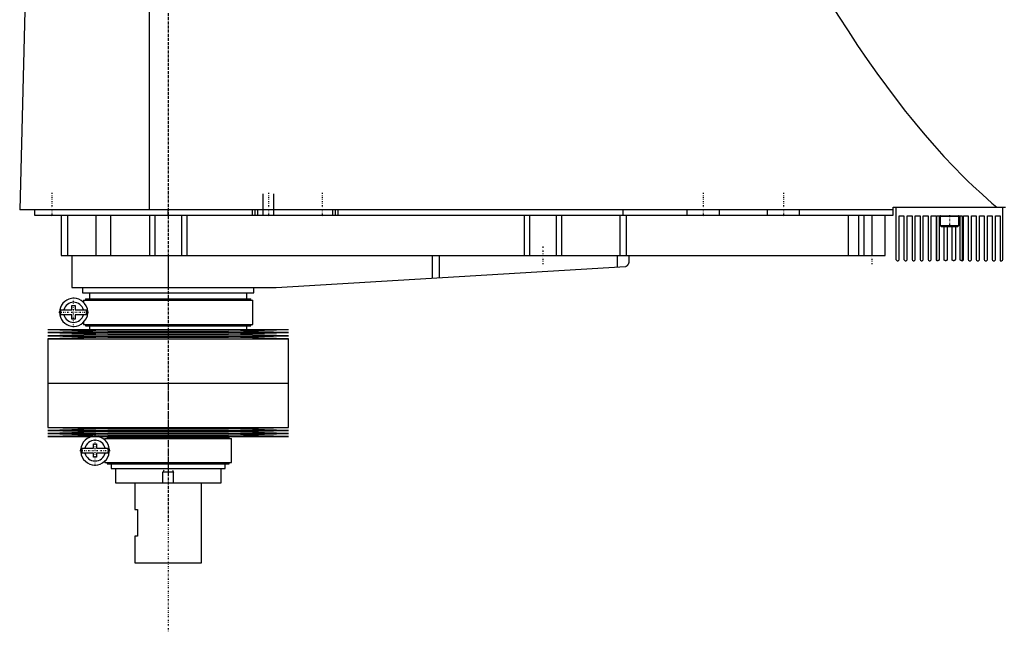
# Model space of a CAD drawing. Extents: x -706 to 186, y -123 to 447.
# Tile 1 of 3: x -706 to -337, y -123 to 106. Entities that reach past the tile are written whole.
import ezdxf

# ---------------------------------------------------------------- set-up
doc = ezdxf.new("R2010")
doc.units = 0
doc.linetypes.add('CENTER', pattern=[1.5, 0.45, -0.5, 0.05, -0.5])
for name, color, linetype in [('AM_0', 7, 'CONTINUOUS'), ('AM_10', 7, 'CONTINUOUS'), ('AM_7', 7, 'CENTER')]:
    doc.layers.add(name, color=color, linetype=linetype)

msp = doc.modelspace()

# ---------------------------------------------------------------- linework, layer by layer
at = {"layer": 'AM_0', "color": 7, "linetype": 'CONTINUOUS'}
for p, q in [((-703.45, 115.63), (-705.5, 34.5)), ((-657.01, 34.5), (-657.01, 116.6)), ((-379, 34.5), (-705.5, 34.5)), ((-700, 34.5), (-700, 32.5)), ((-650, 32.5), (-650, 34.5)), ((-618.5, 32.5), (-618.5, 34.5)), ((-617.5, 32.5), (-617.5, 34.5)), ((-616.5, 32.5), (-616.5, 34.5)), ((-588.5, 32.5), (-588.5, 34.5)), ((-587.5, 32.5), (-587.5, 34.5)), ((-586.5, 32.5), (-586.5, 34.5)), ((-480, 32.5), (-480, 34.5)), ((-456, 32.5), (-456, 34.5)), ((-444, 32.5), (-444, 34.5)), ((-426, 32.5), (-426, 34.5)), ((-414, 32.5), (-414, 34.5)), ((-379, 32.5), (-379, 35.5)), ((-379, 35.5), (-337, 35.5)), ((-378, 35.5), (-378, 16)), ((-338, 16), (-338, 35.5)), ((-700, 32.5), (-379, 32.5)), ((-690, 32.5), (-690, 17.5)), ((-687.69, 32.5), (-687.69, 17.5)), ((-677.09, 32.5), (-677.09, 17.5)), ((-671.56, 32.5), (-671.56, 17.5)), ((-657, 32.5), (-657, 17.5)), ((-655, 32.5), (-655, 17.5)), ((-645, 32.5), (-645, 17.5)), ((-643, 32.5), (-643, 17.5)), ((-517, 32.5), (-517, 17.5)), ((-515, 32.5), (-515, 17.5)), ((-505, 32.5), (-505, 17.5)), ((-503, 32.5), (-503, 17.5)), ((-481.18, 32.5), (-481.18, 17.5)), ((-478.85, 32.5), (-478.85, 17.5)), ((-395.84, 32.5), (-395.84, 17.5)), ((-392, 32.5), (-392, 17.5)), ((-390, 32.5), (-390, 17.5)), ((-387, 32.5), (-387, 17.5)), ((-382, 17.5), (-382, 32.5)), ((-376.8, 32.3), (-375, 32.3)), ((-376.8, 16), (-376.8, 32.3)), ((-375, 32.3), (-375, 16)), ((-373.8, 32.3), (-372, 32.3)), ((-373.8, 16), (-373.8, 32.3)), ((-372, 32.3), (-372, 16)), ((-370.8, 32.3), (-369, 32.3)), ((-370.8, 16), (-370.8, 32.3)), ((-369, 32.3), (-369, 16)), ((-367.8, 32.3), (-366, 32.3)), ((-367.8, 16), (-367.8, 32.3)), ((-366, 32.3), (-366, 16)), ((-364.8, 32.3), (-363, 32.3)), ((-364.8, 16), (-364.8, 32.3)), ((-363, 32.3), (-363, 16)), ((-362.75, 15.57), (-362.75, 32.3)), ((-362.75, 32.3), (-353.25, 32.3)), ((-361.8, 32.3), (-361.8, 16)), ((-361.5, 32.2), (-361.5, 28.7)), ((-361.5, 32.2), (-354.5, 32.2)), ((-354.5, 28.7), (-354.5, 32.2)), ((-354, 16), (-354, 32.3)), ((-353.25, 32.3), (-353.25, 15.5)), ((-352.8, 32.3), (-351, 32.3)), ((-352.8, 16), (-352.8, 32.3)), ((-351, 32.3), (-351, 16)), ((-349.8, 32.3), (-348, 32.3)), ((-349.8, 16), (-349.8, 32.3)), ((-348, 32.3), (-348, 16)), ((-346.8, 32.3), (-345, 32.3)), ((-346.8, 16), (-346.8, 32.3)), ((-345, 32.3), (-345, 16)), ((-343.8, 32.3), (-342, 32.3)), ((-343.8, 16), (-343.8, 32.3)), ((-342, 32.3), (-342, 16)), ((-340.8, 32.3), (-339, 32.3)), ((-340.8, 16), (-340.8, 32.3)), ((-339, 32.3), (-339, 15.5)), ((-361.5, 28.7), (-361.1, 28.3)), ((-361.5, 28.7), (-354.5, 28.7)), ((-361.1, 28.3), (-354.9, 28.3)), ((-360, 16), (-360, 28.3)), ((-358.8, 28.3), (-358.8, 16)), ((-357, 16), (-357, 28.3)), ((-355.8, 28.3), (-355.8, 16)), ((-354.9, 28.3), (-354.5, 28.7)), ((-690, 17.5), (-382, 17.5)), ((-686, 17.5), (-686, 5.5)), ((-650, 17.5), (-650, 5.5)), ((-551.33, 17.5), (-551.33, 8.99)), ((-548.68, 17.5), (-548.68, 9.14)), ((-482.14, 17.5), (-482.14, 13.1)), ((-477.8, 17.5), (-477.8, 14.74)), ((-377.5, 15.5), (-377.3, 15.5)), ((-374.5, 15.5), (-374.3, 15.5)), ((-371.5, 15.5), (-371.3, 15.5)), ((-368.5, 15.5), (-368.3, 15.5)), ((-365.5, 15.5), (-365.3, 15.5)), ((-362.3, 15.5), (-362.5, 15.5)), ((-359.3, 15.5), (-359.5, 15.5)), ((-356.3, 15.5), (-356.5, 15.5)), ((-353.3, 15.5), (-353.5, 15.5)), ((-350.5, 15.5), (-350.3, 15.5)), ((-347.5, 15.5), (-347.3, 15.5)), ((-344.5, 15.5), (-344.3, 15.5)), ((-341.5, 15.5), (-341.3, 15.5)), ((-339, 15.5), (-338.5, 15.5)), ((-609.7, 5.52), (-479.14, 13.27)), ((-686, 5.5), (-610.3, 5.5)), ((-682, 5.5), (-682, 3.5)), ((-618, 3.5), (-618, 5.5)), ((-682, 3.5), (-618, 3.5)), ((-681.65, 0.7), (-681.65, -0.08)), ((-681.65, 0.7), (-618.35, 0.7)), ((-680.85, 1.2), (-680.85, 0.7)), ((-680.85, 1.2), (-619.15, 1.2)), ((-679.35, 3.5), (-679.35, 1.2)), ((-620.65, 1.2), (-620.65, 3.5)), ((-619.15, 0.7), (-619.15, 1.2)), ((-618.35, -8.3), (-618.35, 0.7)), ((-690.13, -2.9), (-685.95, -2.9)), ((-685.95, -2.9), (-685.95, -1.3)), ((-685.95, -1.3), (-684.75, -1.3)), ((-684.75, -1.3), (-684.75, -2.9)), ((-684.75, -2.9), (-680.57, -2.9)), ((-685.95, -4.7), (-690.13, -4.7)), ((-685.95, -6.3), (-685.95, -4.7)), ((-684.75, -6.3), (-685.95, -6.3)), ((-684.75, -4.7), (-684.75, -6.3)), ((-680.57, -4.7), (-684.75, -4.7)), ((-695, -10.25), (-672.5, -10.82)), ((-695, -10.25), (-605, -10.25)), ((-672.5, -10.82), (-695, -11.39)), ((-681.65, -7.52), (-681.65, -8.3)), ((-681.65, -8.3), (-618.35, -8.3)), ((-680.85, -8.3), (-680.85, -8.8)), ((-680.85, -8.8), (-619.15, -8.8)), ((-679.35, -8.8), (-679.35, -10.25)), ((-672.5, -10.82), (-627.5, -10.82)), ((-627.5, -10.82), (-605, -10.25)), ((-605, -11.39), (-627.5, -10.82)), ((-620.65, -10.25), (-620.65, -8.8)), ((-619.15, -8.8), (-619.15, -8.3)), ((-695, -11.39), (-672.5, -11.96)), ((-695, -11.39), (-605, -11.39)), ((-672.5, -11.96), (-695, -12.53)), ((-695, -12.53), (-672.5, -13.1)), ((-695, -12.53), (-605, -12.53)), ((-672.5, -13.1), (-695, -13.67)), ((-695, -13.67), (-695, -30.25)), ((-695, -13.67), (-605, -13.67)), ((-672.5, -11.96), (-627.5, -11.96)), ((-672.5, -13.1), (-627.5, -13.1)), ((-627.5, -11.96), (-605, -11.39)), ((-605, -12.53), (-627.5, -11.96)), ((-627.5, -13.1), (-605, -12.53)), ((-605, -13.67), (-627.5, -13.1)), ((-605, -30.25), (-605, -13.67)), ((-695, -30.25), (-605, -30.25)), ((-695, -30.25), (-695, -46.83)), ((-695, -30.25), (-605, -30.25)), ((-605, -46.83), (-605, -30.25)), ((-695, -46.83), (-672.5, -47.4)), ((-695, -46.83), (-605, -46.83)), ((-672.5, -47.4), (-695, -47.97)), ((-672.5, -47.4), (-627.5, -47.4)), ((-627.5, -47.4), (-605, -46.83)), ((-605, -47.97), (-627.5, -47.4)), ((-695, -47.97), (-672.5, -48.54)), ((-695, -47.97), (-605, -47.97)), ((-672.5, -48.54), (-695, -49.11)), ((-695, -49.11), (-672.5, -49.68)), ((-695, -49.11), (-605, -49.11)), ((-672.5, -49.68), (-695, -50.25)), ((-695, -50.25), (-605, -50.25)), ((-673.65, -51), (-673.65, -51.6)), ((-673.65, -51), (-626.35, -51)), ((-672.85, -50.5), (-672.85, -51)), ((-672.85, -50.5), (-627.15, -50.5)), ((-672.5, -48.54), (-627.5, -48.54)), ((-672.5, -49.68), (-627.5, -49.68)), ((-671.35, -50.25), (-671.35, -50.5)), ((-628.65, -50.5), (-628.65, -50.25)), ((-627.5, -48.54), (-605, -47.97)), ((-605, -49.11), (-627.5, -48.54)), ((-627.5, -49.68), (-605, -49.11)), ((-605, -50.25), (-627.5, -49.68)), ((-627.15, -51), (-627.15, -50.5)), ((-626.35, -60), (-626.35, -51)), ((-682.26, -54.6), (-677.95, -54.6)), ((-677.95, -54.6), (-677.95, -53)), ((-677.95, -53), (-676.75, -53)), ((-676.75, -53), (-676.75, -54.6)), ((-676.75, -54.6), (-672.44, -54.6)), ((-677.95, -56.4), (-682.26, -56.4)), ((-677.95, -58), (-677.95, -56.4)), ((-676.75, -58), (-677.95, -58)), ((-676.75, -56.4), (-676.75, -58)), ((-672.44, -56.4), (-676.75, -56.4)), ((-673.65, -59.4), (-673.65, -60)), ((-673.65, -60), (-626.35, -60)), ((-672.85, -60), (-672.85, -60.5)), ((-672.85, -60.5), (-627.15, -60.5)), ((-671.35, -60.5), (-671.35, -62.2)), ((-671.35, -62.2), (-628.65, -62.2)), ((-669.75, -62.2), (-669.75, -67.5)), ((-630.25, -67.5), (-630.25, -62.2)), ((-628.65, -62.2), (-628.65, -60.5)), ((-627.15, -60.5), (-627.15, -60)), ((-669.75, -67.5), (-630.25, -67.5)), ((-662.5, -67.5), (-662.5, -77.5)), ((-637.5, -97.5), (-637.5, -67.5)), ((-662.5, -77.5), (-661.5, -77.5)), ((-661.5, -77.5), (-661.5, -87.5)), ((-662.5, -87.5), (-662.5, -97.5)), ((-661.5, -87.5), (-662.5, -87.5)), ((-662.5, -97.5), (-637.5, -97.5))]:
    msp.add_line(p, q, dxfattribs=at)
for points in [[(-404.88, 115.63, 0), (-403.09, 112.7, 0), (-399.5, 106.96, 0), (-395.91, 101.39, 0), (-394.12, 98.66, 0), (-392.33, 95.98, 0), (-388.74, 90.72, 0), (-385.15, 85.63, 0), (-381.57, 80.7, 0), (-377.98, 75.92, 0), (-374.39, 71.31, 0), (-372.6, 69.07, 0), (-370.81, 66.86, 0), (-367.22, 62.57, 0), (-363.63, 58.44, 0), (-360.05, 54.47, 0), (-356.46, 50.66, 0), (-352.87, 47.01, 0), (-351.08, 45.24, 0), (-349.28, 43.52, 0), (-345.69, 40.19, 0), (-342.11, 37.02, 0), (-340.31, 35.5, 0)], [(-479.14, 13.27, 0), (-479.07, 13.3, 0), (-478.93, 13.36, 0), (-478.8, 13.42, 0), (-478.73, 13.46, 0), (-478.67, 13.49, 0), (-478.56, 13.57, 0), (-478.45, 13.66, 0), (-478.35, 13.75, 0), (-478.26, 13.84, 0), (-478.18, 13.94, 0), (-478.14, 13.99, 0), (-478.11, 14.04, 0), (-478.04, 14.14, 0), (-477.98, 14.24, 0), (-477.93, 14.34, 0), (-477.89, 14.44, 0), (-477.86, 14.53, 0), (-477.84, 14.58, 0), (-477.84, 14.58, 0), (-477.84, 14.6, 0), (-477.83, 14.61, 0), (-477.83, 14.62, 0), (-477.83, 14.62, 0), (-477.83, 14.64, 0), (-477.82, 14.65, 0), (-477.82, 14.66, 0), (-477.82, 14.67, 0), (-477.81, 14.68, 0), (-477.81, 14.69, 0), (-477.81, 14.69, 0), (-477.81, 14.7, 0), (-477.81, 14.71, 0), (-477.8, 14.72, 0), (-477.8, 14.72, 0), (-477.8, 14.73, 0), (-477.8, 14.73, 0), (-477.8, 14.73, 0), (-477.8, 14.73, 0), (-477.8, 14.74, 0), (-477.8, 14.74, 0)], [(-362.5, 15.5, 0), (-362.51, 15.5, 0), (-362.54, 15.5, 0), (-362.56, 15.5, 0), (-362.58, 15.51, 0), (-362.59, 15.51, 0), (-362.61, 15.51, 0), (-362.63, 15.52, 0), (-362.65, 15.52, 0), (-362.67, 15.53, 0), (-362.68, 15.53, 0), (-362.69, 15.54, 0), (-362.7, 15.54, 0), (-362.71, 15.55, 0), (-362.72, 15.55, 0), (-362.73, 15.55, 0), (-362.74, 15.56, 0), (-362.74, 15.56, 0), (-362.74, 15.56, 0), (-362.75, 15.56, 0), (-362.75, 15.57, 0), (-362.75, 15.57, 0), (-362.75, 15.57, 0)], [(-361.8, 16, 0), (-361.8, 15.99, 0), (-361.8, 15.98, 0), (-361.8, 15.97, 0), (-361.8, 15.97, 0), (-361.8, 15.96, 0), (-361.8, 15.95, 0), (-361.8, 15.94, 0), (-361.8, 15.93, 0), (-361.81, 15.92, 0), (-361.81, 15.91, 0), (-361.81, 15.91, 0), (-361.81, 15.9, 0), (-361.81, 15.89, 0), (-361.81, 15.88, 0), (-361.82, 15.87, 0), (-361.82, 15.86, 0), (-361.82, 15.85, 0), (-361.82, 15.85, 0), (-361.83, 15.84, 0), (-361.83, 15.83, 0), (-361.83, 15.82, 0), (-361.83, 15.82, 0), (-361.84, 15.81, 0), (-361.84, 15.8, 0), (-361.84, 15.8, 0), (-361.85, 15.79, 0), (-361.85, 15.79, 0), (-361.85, 15.78, 0), (-361.86, 15.77, 0), (-361.86, 15.76, 0), (-361.86, 15.75, 0), (-361.87, 15.75, 0), (-361.87, 15.74, 0), (-361.87, 15.74, 0), (-361.88, 15.73, 0), (-361.88, 15.72, 0), (-361.89, 15.72, 0), (-361.89, 15.71, 0), (-361.9, 15.7, 0), (-361.9, 15.7, 0), (-361.9, 15.7, 0), (-361.91, 15.69, 0), (-361.91, 15.68, 0), (-361.92, 15.68, 0), (-361.92, 15.67, 0), (-361.93, 15.67, 0), (-361.93, 15.66, 0), (-361.93, 15.66, 0), (-361.94, 15.65, 0), (-361.94, 15.65, 0), (-361.95, 15.64, 0), (-361.95, 15.64, 0), (-361.96, 15.63, 0), (-361.96, 15.63, 0), (-361.97, 15.63, 0), (-361.97, 15.62, 0), (-361.98, 15.62, 0), (-361.98, 15.61, 0), (-361.99, 15.61, 0), (-361.99, 15.6, 0), (-362, 15.6, 0), (-362, 15.6, 0), (-362.01, 15.6, 0), (-362.01, 15.59, 0), (-362.01, 15.59, 0), (-362.03, 15.58, 0), (-362.06, 15.56, 0), (-362.1, 15.54, 0), (-362.13, 15.53, 0), (-362.16, 15.52, 0), (-362.19, 15.51, 0), (-362.21, 15.51, 0), (-362.23, 15.51, 0), (-362.26, 15.5, 0), (-362.29, 15.5, 0), (-362.3, 15.5, 0)], [(-359.5, 15.5, 0), (-359.5, 15.5, 0), (-359.51, 15.5, 0), (-359.52, 15.5, 0), (-359.52, 15.5, 0), (-359.52, 15.5, 0), (-359.53, 15.5, 0), (-359.54, 15.5, 0), (-359.55, 15.5, 0), (-359.55, 15.5, 0), (-359.56, 15.5, 0), (-359.56, 15.5, 0), (-359.57, 15.5, 0), (-359.57, 15.51, 0), (-359.58, 15.51, 0), (-359.59, 15.51, 0), (-359.59, 15.51, 0), (-359.6, 15.51, 0), (-359.6, 15.51, 0), (-359.61, 15.51, 0), (-359.62, 15.51, 0), (-359.62, 15.52, 0), (-359.63, 15.52, 0), (-359.63, 15.52, 0), (-359.64, 15.52, 0), (-359.64, 15.52, 0), (-359.65, 15.52, 0), (-359.65, 15.52, 0), (-359.66, 15.53, 0), (-359.66, 15.53, 0), (-359.67, 15.53, 0), (-359.68, 15.53, 0), (-359.68, 15.54, 0), (-359.69, 15.54, 0), (-359.69, 15.54, 0), (-359.7, 15.54, 0), (-359.7, 15.54, 0), (-359.71, 15.55, 0), (-359.72, 15.55, 0), (-359.72, 15.55, 0), (-359.73, 15.55, 0), (-359.73, 15.56, 0), (-359.74, 15.56, 0), (-359.74, 15.56, 0), (-359.75, 15.57, 0), (-359.76, 15.57, 0), (-359.76, 15.57, 0), (-359.77, 15.58, 0), (-359.77, 15.58, 0), (-359.77, 15.58, 0), (-359.78, 15.59, 0), (-359.79, 15.59, 0), (-359.79, 15.59, 0), (-359.8, 15.6, 0), (-359.8, 15.6, 0), (-359.8, 15.6, 0), (-359.81, 15.61, 0), (-359.81, 15.61, 0), (-359.82, 15.62, 0), (-359.83, 15.62, 0), (-359.83, 15.63, 0), (-359.83, 15.63, 0), (-359.84, 15.63, 0), (-359.84, 15.63, 0), (-359.85, 15.64, 0), (-359.85, 15.64, 0), (-359.85, 15.64, 0), (-359.86, 15.65, 0), (-359.86, 15.65, 0), (-359.86, 15.66, 0), (-359.87, 15.66, 0), (-359.87, 15.66, 0), (-359.88, 15.67, 0), (-359.88, 15.68, 0), (-359.88, 15.68, 0), (-359.89, 15.69, 0), (-359.89, 15.69, 0), (-359.89, 15.69, 0), (-359.9, 15.7, 0), (-359.9, 15.7, 0), (-359.91, 15.71, 0), (-359.91, 15.72, 0), (-359.92, 15.72, 0), (-359.92, 15.72, 0), (-359.92, 15.73, 0), (-359.92, 15.73, 0), (-359.93, 15.74, 0), (-359.93, 15.75, 0), (-359.93, 15.75, 0), (-359.94, 15.76, 0), (-359.94, 15.76, 0), (-359.94, 15.77, 0), (-359.95, 15.77, 0), (-359.95, 15.78, 0), (-359.95, 15.79, 0), (-359.96, 15.79, 0), (-359.96, 15.8, 0), (-359.96, 15.8, 0), (-359.96, 15.81, 0), (-359.96, 15.81, 0), (-359.97, 15.82, 0), (-359.97, 15.83, 0), (-359.97, 15.84, 0), (-359.97, 15.84, 0), (-359.98, 15.85, 0), (-359.98, 15.85, 0), (-359.98, 15.86, 0), (-359.98, 15.86, 0), (-359.98, 15.87, 0), (-359.98, 15.87, 0), (-359.99, 15.88, 0), (-359.99, 15.89, 0), (-359.99, 15.89, 0), (-359.99, 15.89, 0), (-359.99, 15.9, 0), (-359.99, 15.91, 0), (-359.99, 15.92, 0), (-359.99, 15.92, 0), (-360, 15.93, 0), (-360, 15.93, 0), (-360, 15.94, 0), (-360, 15.95, 0), (-360, 15.95, 0), (-360, 15.96, 0), (-360, 15.97, 0), (-360, 15.97, 0), (-360, 15.98, 0), (-360, 15.98, 0), (-360, 15.99, 0), (-360, 16, 0), (-360, 16, 0)], [(-358.8, 16, 0), (-358.8, 16, 0), (-358.8, 15.99, 0), (-358.8, 15.98, 0), (-358.8, 15.98, 0), (-358.8, 15.98, 0), (-358.8, 15.97, 0), (-358.8, 15.96, 0), (-358.8, 15.95, 0), (-358.8, 15.95, 0), (-358.8, 15.94, 0), (-358.8, 15.94, 0), (-358.8, 15.93, 0), (-358.81, 15.92, 0), (-358.81, 15.92, 0), (-358.81, 15.91, 0), (-358.81, 15.9, 0), (-358.81, 15.9, 0), (-358.81, 15.89, 0), (-358.81, 15.89, 0), (-358.81, 15.88, 0), (-358.82, 15.87, 0), (-358.82, 15.87, 0), (-358.82, 15.87, 0), (-358.82, 15.86, 0), (-358.82, 15.85, 0), (-358.82, 15.85, 0), (-358.82, 15.84, 0), (-358.83, 15.84, 0), (-358.83, 15.83, 0), (-358.83, 15.82, 0), (-358.83, 15.82, 0), (-358.84, 15.81, 0), (-358.84, 15.81, 0), (-358.84, 15.8, 0), (-358.84, 15.8, 0), (-358.85, 15.79, 0), (-358.85, 15.78, 0), (-358.85, 15.78, 0), (-358.86, 15.77, 0), (-358.86, 15.77, 0), (-358.86, 15.76, 0), (-358.86, 15.76, 0), (-358.87, 15.75, 0), (-358.87, 15.74, 0), (-358.87, 15.74, 0), (-358.88, 15.73, 0), (-358.88, 15.73, 0), (-358.88, 15.72, 0), (-358.89, 15.72, 0), (-358.89, 15.71, 0), (-358.9, 15.71, 0), (-358.9, 15.7, 0), (-358.9, 15.69, 0), (-358.91, 15.69, 0), (-358.91, 15.69, 0), (-358.91, 15.68, 0), (-358.92, 15.68, 0), (-358.92, 15.67, 0), (-358.93, 15.67, 0), (-358.93, 15.66, 0), (-358.93, 15.66, 0), (-358.94, 15.66, 0), (-358.94, 15.65, 0), (-358.95, 15.65, 0), (-358.95, 15.64, 0), (-358.95, 15.64, 0), (-358.96, 15.64, 0), (-358.96, 15.63, 0), (-358.96, 15.63, 0), (-358.97, 15.63, 0), (-358.97, 15.62, 0), (-358.98, 15.62, 0), (-358.98, 15.61, 0), (-358.99, 15.61, 0), (-358.99, 15.6, 0), (-359, 15.6, 0), (-359, 15.6, 0), (-359.01, 15.6, 0), (-359.01, 15.59, 0), (-359.02, 15.59, 0), (-359.02, 15.58, 0), (-359.03, 15.58, 0), (-359.03, 15.58, 0), (-359.04, 15.57, 0), (-359.04, 15.57, 0), (-359.05, 15.57, 0), (-359.06, 15.56, 0), (-359.06, 15.56, 0), (-359.07, 15.56, 0), (-359.07, 15.56, 0), (-359.08, 15.55, 0), (-359.08, 15.55, 0), (-359.09, 15.55, 0), (-359.09, 15.54, 0), (-359.1, 15.54, 0), (-359.11, 15.54, 0), (-359.11, 15.54, 0), (-359.12, 15.54, 0), (-359.12, 15.53, 0), (-359.13, 15.53, 0), (-359.14, 15.53, 0), (-359.14, 15.53, 0), (-359.15, 15.52, 0), (-359.15, 15.52, 0), (-359.16, 15.52, 0), (-359.16, 15.52, 0), (-359.17, 15.52, 0), (-359.17, 15.52, 0), (-359.18, 15.52, 0), (-359.18, 15.51, 0), (-359.19, 15.51, 0), (-359.2, 15.51, 0), (-359.2, 15.51, 0), (-359.21, 15.51, 0), (-359.21, 15.51, 0), (-359.22, 15.51, 0), (-359.23, 15.51, 0), (-359.23, 15.5, 0), (-359.24, 15.5, 0), (-359.24, 15.5, 0), (-359.25, 15.5, 0), (-359.26, 15.5, 0), (-359.26, 15.5, 0), (-359.27, 15.5, 0), (-359.28, 15.5, 0), (-359.28, 15.5, 0), (-359.28, 15.5, 0), (-359.29, 15.5, 0), (-359.3, 15.5, 0), (-359.3, 15.5, 0)], [(-356.5, 15.5, 0), (-356.5, 15.5, 0), (-356.51, 15.5, 0), (-356.52, 15.5, 0), (-356.52, 15.5, 0), (-356.52, 15.5, 0), (-356.53, 15.5, 0), (-356.54, 15.5, 0), (-356.54, 15.5, 0), (-356.55, 15.5, 0), (-356.56, 15.5, 0), (-356.56, 15.5, 0), (-356.57, 15.5, 0), (-356.57, 15.51, 0), (-356.58, 15.51, 0), (-356.59, 15.51, 0), (-356.59, 15.51, 0), (-356.6, 15.51, 0), (-356.6, 15.51, 0), (-356.61, 15.51, 0), (-356.61, 15.51, 0), (-356.62, 15.51, 0), (-356.63, 15.52, 0), (-356.63, 15.52, 0), (-356.64, 15.52, 0), (-356.64, 15.52, 0), (-356.65, 15.52, 0), (-356.65, 15.52, 0), (-356.66, 15.53, 0), (-356.66, 15.53, 0), (-356.67, 15.53, 0), (-356.68, 15.53, 0), (-356.68, 15.53, 0), (-356.69, 15.54, 0), (-356.69, 15.54, 0), (-356.7, 15.54, 0), (-356.7, 15.54, 0), (-356.71, 15.55, 0), (-356.72, 15.55, 0), (-356.72, 15.55, 0), (-356.73, 15.55, 0), (-356.73, 15.56, 0), (-356.74, 15.56, 0), (-356.74, 15.56, 0), (-356.75, 15.57, 0), (-356.76, 15.57, 0), (-356.76, 15.57, 0), (-356.77, 15.58, 0), (-356.77, 15.58, 0), (-356.77, 15.58, 0), (-356.78, 15.59, 0), (-356.79, 15.59, 0), (-356.79, 15.59, 0), (-356.8, 15.6, 0), (-356.8, 15.6, 0), (-356.8, 15.6, 0), (-356.81, 15.61, 0), (-356.82, 15.61, 0), (-356.82, 15.62, 0), (-356.83, 15.62, 0), (-356.83, 15.63, 0), (-356.83, 15.63, 0), (-356.84, 15.63, 0), (-356.84, 15.64, 0), (-356.85, 15.64, 0), (-356.85, 15.64, 0), (-356.85, 15.65, 0), (-356.86, 15.65, 0), (-356.86, 15.66, 0), (-356.86, 15.66, 0), (-356.87, 15.66, 0), (-356.87, 15.67, 0), (-356.88, 15.67, 0), (-356.88, 15.68, 0), (-356.89, 15.68, 0), (-356.89, 15.69, 0), (-356.89, 15.69, 0), (-356.89, 15.69, 0), (-356.9, 15.7, 0), (-356.9, 15.71, 0), (-356.91, 15.71, 0), (-356.91, 15.72, 0), (-356.92, 15.72, 0), (-356.92, 15.73, 0), (-356.92, 15.73, 0), (-356.92, 15.74, 0), (-356.93, 15.74, 0), (-356.93, 15.75, 0), (-356.94, 15.75, 0), (-356.94, 15.76, 0), (-356.94, 15.76, 0), (-356.94, 15.77, 0), (-356.95, 15.77, 0), (-356.95, 15.78, 0), (-356.95, 15.79, 0), (-356.96, 15.8, 0), (-356.96, 15.8, 0), (-356.96, 15.81, 0), (-356.96, 15.81, 0), (-356.96, 15.82, 0), (-356.97, 15.82, 0), (-356.97, 15.83, 0), (-356.97, 15.84, 0), (-356.98, 15.84, 0), (-356.98, 15.85, 0), (-356.98, 15.85, 0), (-356.98, 15.86, 0), (-356.98, 15.87, 0), (-356.98, 15.87, 0), (-356.98, 15.87, 0), (-356.99, 15.88, 0), (-356.99, 15.89, 0), (-356.99, 15.89, 0), (-356.99, 15.89, 0), (-356.99, 15.9, 0), (-356.99, 15.91, 0), (-356.99, 15.92, 0), (-356.99, 15.92, 0), (-357, 15.93, 0), (-357, 15.93, 0), (-357, 15.94, 0), (-357, 15.95, 0), (-357, 15.95, 0), (-357, 15.96, 0), (-357, 15.97, 0), (-357, 15.97, 0), (-357, 15.98, 0), (-357, 15.98, 0), (-357, 15.99, 0), (-357, 16, 0), (-357, 16, 0)], [(-355.8, 16, 0), (-355.8, 16, 0), (-355.8, 15.99, 0), (-355.8, 15.98, 0), (-355.8, 15.98, 0), (-355.8, 15.97, 0), (-355.8, 15.97, 0), (-355.8, 15.96, 0), (-355.8, 15.95, 0), (-355.8, 15.94, 0), (-355.8, 15.94, 0), (-355.8, 15.93, 0), (-355.8, 15.93, 0), (-355.81, 15.92, 0), (-355.81, 15.91, 0), (-355.81, 15.91, 0), (-355.81, 15.9, 0), (-355.81, 15.89, 0), (-355.81, 15.89, 0), (-355.81, 15.88, 0), (-355.82, 15.88, 0), (-355.82, 15.87, 0), (-355.82, 15.87, 0), (-355.82, 15.86, 0), (-355.82, 15.86, 0), (-355.82, 15.85, 0), (-355.82, 15.84, 0), (-355.83, 15.84, 0), (-355.83, 15.83, 0), (-355.83, 15.83, 0), (-355.83, 15.82, 0), (-355.84, 15.81, 0), (-355.84, 15.81, 0), (-355.84, 15.8, 0), (-355.84, 15.8, 0), (-355.85, 15.79, 0), (-355.85, 15.78, 0), (-355.85, 15.78, 0), (-355.86, 15.77, 0), (-355.86, 15.76, 0), (-355.86, 15.76, 0), (-355.86, 15.76, 0), (-355.87, 15.75, 0), (-355.87, 15.74, 0), (-355.87, 15.74, 0), (-355.88, 15.73, 0), (-355.88, 15.73, 0), (-355.88, 15.72, 0), (-355.89, 15.72, 0), (-355.89, 15.71, 0), (-355.89, 15.71, 0), (-355.9, 15.7, 0), (-355.9, 15.7, 0), (-355.91, 15.69, 0), (-355.91, 15.69, 0), (-355.91, 15.68, 0), (-355.92, 15.68, 0), (-355.92, 15.67, 0), (-355.93, 15.67, 0), (-355.93, 15.66, 0), (-355.94, 15.66, 0), (-355.94, 15.66, 0), (-355.94, 15.65, 0), (-355.94, 15.65, 0), (-355.95, 15.64, 0), (-355.95, 15.64, 0), (-355.95, 15.64, 0), (-355.96, 15.63, 0), (-355.97, 15.63, 0), (-355.97, 15.63, 0), (-355.97, 15.62, 0), (-355.98, 15.62, 0), (-355.98, 15.61, 0), (-355.99, 15.61, 0), (-355.99, 15.61, 0), (-356, 15.6, 0), (-356, 15.6, 0), (-356, 15.6, 0), (-356.01, 15.59, 0), (-356.02, 15.59, 0), (-356.02, 15.59, 0), (-356.03, 15.58, 0), (-356.03, 15.58, 0), (-356.04, 15.58, 0), (-356.04, 15.57, 0), (-356.05, 15.57, 0), (-356.05, 15.57, 0), (-356.06, 15.56, 0), (-356.06, 15.56, 0), (-356.07, 15.56, 0), (-356.07, 15.55, 0), (-356.08, 15.55, 0), (-356.08, 15.55, 0), (-356.09, 15.55, 0), (-356.1, 15.54, 0), (-356.1, 15.54, 0), (-356.11, 15.54, 0), (-356.11, 15.54, 0), (-356.12, 15.53, 0), (-356.12, 15.53, 0), (-356.13, 15.53, 0), (-356.14, 15.53, 0), (-356.14, 15.53, 0), (-356.15, 15.52, 0), (-356.15, 15.52, 0), (-356.16, 15.52, 0), (-356.16, 15.52, 0), (-356.17, 15.52, 0), (-356.17, 15.52, 0), (-356.18, 15.51, 0), (-356.19, 15.51, 0), (-356.19, 15.51, 0), (-356.2, 15.51, 0), (-356.2, 15.51, 0), (-356.21, 15.51, 0), (-356.21, 15.51, 0), (-356.22, 15.51, 0), (-356.23, 15.51, 0), (-356.23, 15.5, 0), (-356.24, 15.5, 0), (-356.24, 15.5, 0), (-356.25, 15.5, 0), (-356.26, 15.5, 0), (-356.26, 15.5, 0), (-356.27, 15.5, 0), (-356.28, 15.5, 0), (-356.28, 15.5, 0), (-356.28, 15.5, 0), (-356.29, 15.5, 0), (-356.3, 15.5, 0), (-356.3, 15.5, 0)], [(-353.5, 15.5, 0), (-353.51, 15.5, 0), (-353.54, 15.5, 0), (-353.56, 15.5, 0), (-353.58, 15.51, 0), (-353.59, 15.51, 0), (-353.62, 15.51, 0), (-353.65, 15.52, 0), (-353.68, 15.53, 0), (-353.71, 15.55, 0), (-353.75, 15.57, 0), (-353.76, 15.58, 0), (-353.78, 15.59, 0), (-353.81, 15.61, 0), (-353.83, 15.63, 0), (-353.84, 15.63, 0), (-353.84, 15.64, 0), (-353.85, 15.64, 0), (-353.85, 15.64, 0), (-353.86, 15.65, 0), (-353.86, 15.66, 0), (-353.87, 15.66, 0), (-353.87, 15.67, 0), (-353.88, 15.67, 0), (-353.88, 15.68, 0), (-353.88, 15.68, 0), (-353.89, 15.69, 0), (-353.9, 15.69, 0), (-353.9, 15.7, 0), (-353.91, 15.71, 0), (-353.91, 15.72, 0), (-353.91, 15.72, 0), (-353.92, 15.72, 0), (-353.92, 15.73, 0), (-353.93, 15.74, 0), (-353.93, 15.75, 0), (-353.94, 15.76, 0), (-353.94, 15.76, 0), (-353.94, 15.77, 0), (-353.95, 15.77, 0), (-353.95, 15.78, 0), (-353.95, 15.79, 0), (-353.96, 15.8, 0), (-353.96, 15.8, 0), (-353.96, 15.81, 0), (-353.97, 15.82, 0), (-353.97, 15.83, 0), (-353.97, 15.83, 0), (-353.97, 15.84, 0), (-353.98, 15.85, 0), (-353.98, 15.86, 0), (-353.98, 15.88, 0), (-353.99, 15.89, 0), (-353.99, 15.89, 0), (-353.99, 15.9, 0), (-353.99, 15.91, 0), (-353.99, 15.92, 0), (-354, 15.93, 0), (-354, 15.95, 0), (-354, 15.96, 0), (-354, 15.96, 0), (-354, 15.97, 0), (-354, 15.98, 0), (-354, 15.99, 0), (-354, 16, 0)], [(-353.25, 15.5, 0), (-353.25, 15.5, 0), (-353.26, 15.5, 0), (-353.28, 15.5, 0), (-353.3, 15.5, 0)], [(-680.34, -2.22, 0), (-680.34, -2.23, 0), (-680.34, -2.24, 0), (-680.33, -2.26, 0), (-680.33, -2.27, 0), (-680.33, -2.28, 0), (-680.32, -2.29, 0), (-680.32, -2.31, 0), (-680.31, -2.33, 0), (-680.31, -2.35, 0), (-680.3, -2.37, 0), (-680.3, -2.38, 0), (-680.3, -2.39, 0), (-680.3, -2.41, 0), (-680.29, -2.44, 0), (-680.29, -2.46, 0), (-680.28, -2.48, 0), (-680.28, -2.51, 0), (-680.28, -2.52, 0), (-680.27, -2.53, 0), (-680.27, -2.56, 0), (-680.27, -2.58, 0), (-680.26, -2.59, 0), (-680.26, -2.61, 0), (-680.26, -2.63, 0), (-680.25, -2.66, 0), (-680.25, -2.67, 0), (-680.25, -2.69, 0), (-680.25, -2.71, 0), (-680.24, -2.74, 0), (-680.24, -2.77, 0), (-680.24, -2.8, 0), (-680.23, -2.83, 0), (-680.23, -2.84, 0), (-680.23, -2.86, 0), (-680.23, -2.89, 0), (-680.23, -2.92, 0), (-680.22, -2.95, 0), (-680.22, -2.98, 0), (-680.22, -3.02, 0), (-680.22, -3.03, 0), (-680.22, -3.05, 0), (-680.21, -3.08, 0), (-680.21, -3.11, 0), (-680.21, -3.15, 0), (-680.21, -3.18, 0), (-680.2, -3.21, 0), (-680.2, -3.23, 0), (-680.2, -3.25, 0), (-680.2, -3.28, 0), (-680.2, -3.31, 0), (-680.19, -3.43, 0), (-680.19, -3.64, 0), (-680.19, -3.74, 0), (-680.19, -3.84, 0), (-680.19, -4.04, 0), (-680.2, -4.25, 0), (-680.2, -4.37, 0), (-680.21, -4.4, 0), (-680.21, -4.43, 0), (-680.21, -4.45, 0), (-680.21, -4.47, 0), (-680.21, -4.5, 0), (-680.21, -4.53, 0), (-680.22, -4.56, 0), (-680.22, -4.6, 0), (-680.22, -4.63, 0), (-680.22, -4.65, 0), (-680.22, -4.66, 0), (-680.23, -4.7, 0), (-680.23, -4.73, 0), (-680.23, -4.76, 0), (-680.24, -4.79, 0), (-680.24, -4.83, 0), (-680.24, -4.84, 0), (-680.24, -4.86, 0), (-680.25, -4.89, 0), (-680.25, -4.92, 0), (-680.25, -4.93, 0), (-680.26, -4.95, 0), (-680.26, -4.98, 0), (-680.26, -5.01, 0), (-680.27, -5.03, 0), (-680.27, -5.04, 0), (-680.27, -5.07, 0), (-680.28, -5.1, 0), (-680.28, -5.12, 0), (-680.29, -5.15, 0), (-680.29, -5.18, 0), (-680.3, -5.19, 0), (-680.3, -5.2, 0), (-680.3, -5.23, 0), (-680.31, -5.25, 0), (-680.31, -5.27, 0), (-680.32, -5.29, 0), (-680.32, -5.31, 0), (-680.33, -5.32, 0), (-680.33, -5.33, 0), (-680.34, -5.35, 0), (-680.34, -5.37, 0), (-680.34, -5.38, 0)]]:
    msp.add_polyline3d(points, dxfattribs=at)
for centre, radius, start, end in [((-361.4, 32.2), 0.1, 90, 180), ((-354.6, 32.2), 0.1, 0, 90), ((-377.5, 16), 0.5, 180, 270), ((-377.3, 16), 0.5, 270, 0), ((-374.5, 16), 0.5, 180, 270), ((-374.3, 16), 0.5, 270, 0), ((-371.5, 16), 0.5, 180, 270), ((-371.3, 16), 0.5, 270, 0), ((-368.5, 16), 0.5, 180, 270), ((-368.3, 16), 0.5, 270, 0), ((-365.5, 16), 0.5, 180, 270), ((-365.3, 16), 0.5, 270, 0), ((-362.5, 16), 0.5, 180, 240), ((-353.3, 16), 0.5, 275.7392, 0), ((-350.5, 16), 0.5, 180, 270), ((-350.3, 16), 0.5, 270, 0), ((-347.5, 16), 0.5, 180, 270), ((-347.3, 16), 0.5, 270, 0), ((-344.5, 16), 0.5, 180, 270), ((-344.3, 16), 0.5, 270, 0), ((-341.5, 16), 0.5, 180, 270), ((-341.3, 16), 0.5, 270, 0), ((-338.5, 16), 0.5, 270, 0), ((-610.3, 15.5), 10, 270, 273.4), ((-685.35, -3.8), 5.25, 17.5154, 342.4846), ((-685.35, -3.8), 4.87, 169.3459, 190.6541), ((-685.35, -3.8), 3.75, 13.8865, 166.1135), ((-685.35, -3.8), 4.87, 349.3459, 10.6541), ((-685.35, -3.8), 3.75, 193.8865, 346.1135), ((-677.35, -55.5), 5.38, 102.3808, 77.6192), ((-677.35, -55.5), 4.99, 169.6156, 190.3844), ((-677.35, -55.5), 3.87, 13.43, 166.57), ((-677.35, -55.5), 4.99, 349.6156, 10.3844), ((-677.35, -55.5), 3.87, 193.43, 346.57)]:
    msp.add_arc(centre, radius, start, end, dxfattribs=at)
at = {"layer": 'AM_10', "color": 7, "linetype": 'CONTINUOUS'}
for p, q in [((-614.5, 32.5), (-614.5, 40.5)), ((-610.5, 32.5), (-610.5, 40.5)), ((-651.62, -62.84), (-652, -63.5)), ((-648, -63.5), (-652, -63.5)), ((-652, -67.5), (-652, -63.5)), ((-648.38, -62.84), (-648, -63.5)), ((-648, -67.5), (-648, -63.5))]:
    msp.add_line(p, q, dxfattribs=at)
at = {"layer": 'AM_7', "color": 4, "linetype": 'CENTER'}
for p, q in [((-650, 446.93), (-650, -123.42)), ((-650, 247.5), (-650, -82.5)), ((-693.5, 40.9), (-693.5, 32.1)), ((-612.5, 40.9), (-612.5, 32.1)), ((-592.5, 40.9), (-592.5, 32.1)), ((-450, 40.9), (-450, 32.1)), ((-420, 40.9), (-420, 32.1)), ((-358, 32.5), (-358, 28.1)), ((-510, 20.8), (-510, 14.2)), ((-387, 20.8), (-387, 14.2)), ((-650, 5.19), (-650, -31.94)), ((-685.35, -9.31), (-685.35, 1.71)), ((-690.86, -3.8), (-679.84, -3.8)), ((-650, -28.65), (-650, -63.8)), ((-677.35, -61.14), (-677.35, -49.86)), ((-682.99, -55.5), (-671.71, -55.5))]:
    msp.add_line(p, q, dxfattribs=at)

doc.saveas('drawing.dxf')
